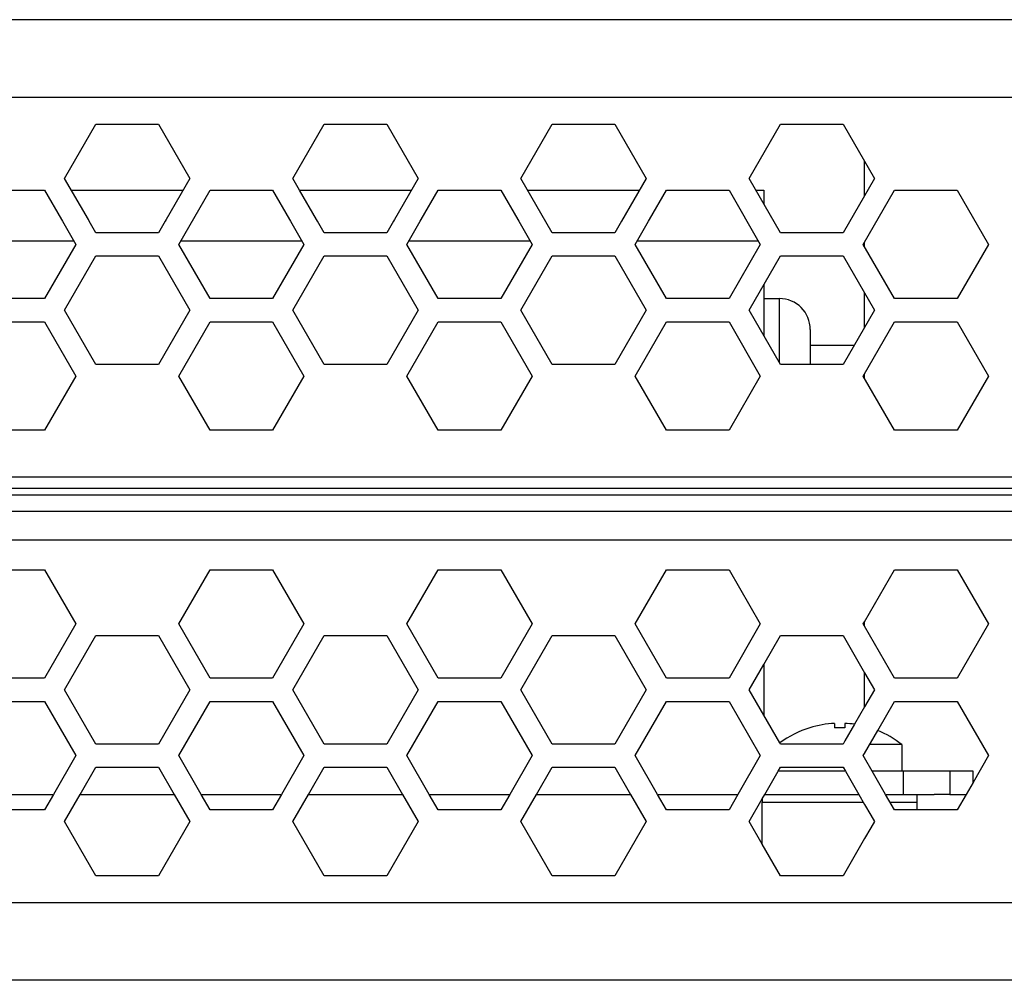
# Model space of a CAD drawing. Header units: millimetres. Extents: x -286 to 97, y 76 to 166.
# Tile 5 of 7: x -65 to -1, y 92 to 154. Entities that reach past the tile are written whole.
import ezdxf

# ---------------------------------------------------------------- set-up
doc = ezdxf.new("R2010")
doc.units = ezdxf.units.MM

# ---------------------------------------------------------------- blocks, each defined once
blk = doc.blocks.new('Senkschraube-M4x12__1', base_point=(-15.338, 91.721))
at = {"color": 7, "linetype": 'Continuous'}
for p, q in [((-13.159, 103.721), (-11.988, 103.721)), ((-11.988, 103.721), (-10.361, 103.721)), ((-11.918, 91.721), (-15.338, 91.721)), ((-11.258, 91.721), (-11.918, 91.721)), ((-7.838, 91.721), (-11.258, 91.721))]:
    blk.add_line(p, q, dxfattribs=at)
blk = doc.blocks.new('Isolierplatte__2', base_point=(-9.988, 103.721))
at = {"color": 7, "linetype": 'Continuous'}
for p, q in [((-9.988, 142.367), (-9.988, 144.574)), ((-9.988, 139.074), (-9.988, 139.367)), ((-9.988, 133.867), (-9.988, 136.074)), ((-9.988, 130.574), (-9.988, 130.867)), ((-9.988, 114.574), (-9.988, 114.867)), ((-9.988, 109.367), (-9.988, 111.574)), ((-8.388, 105.221), (-9.495, 105.221)), ((-7.588, 105.221), (-8.388, 105.221)), ((-7.488, 105.221), (-7.588, 105.221)), ((-5.488, 105.221), (-7.488, 105.221)), ((-4.488, 105.221), (-5.488, 105.221)), ((-2.988, 105.221), (-4.488, 105.221)), ((-2.988, 104.491), (-2.988, 105.221)), ((-8.629, 103.721), (-8.388, 103.721)), ((-8.388, 103.721), (-7.488, 103.721)), ((-7.488, 103.721), (-6.588, 103.721)), ((-6.588, 103.721), (-5.488, 103.721)), ((-4.488, 103.721), (-5.488, 103.721)), ((-4.488, 103.721), (-3.433, 103.721))]:
    blk.add_line(p, q, dxfattribs=at)
blk = doc.blocks.new('Leiste__3', base_point=(-16.588, 100.506))
at = {"color": 7, "linetype": 'Continuous'}
for p, q in [((-16.424, 103.721), (-14.088, 103.721)), ((-14.088, 103.721), (-13.159, 103.721)), ((-13.159, 103.721), (-11.988, 103.721)), ((-11.988, 103.721), (-10.361, 103.721)), ((-8.629, 103.721), (-8.388, 103.721)), ((-8.388, 103.721), (-7.488, 103.721)), ((-7.488, 103.721), (-6.588, 103.721)), ((-6.588, 103.221), (-6.588, 103.721)), ((-16.588, 103.435), (-16.588, 103.221)), ((-16.588, 103.221), (-10.073, 103.221)), ((-16.588, 100.506), (-16.588, 103.221)), ((-8.341, 103.221), (-6.588, 103.221)), ((-6.588, 102.721), (-6.588, 103.221))]:
    blk.add_line(p, q, dxfattribs=at)
blk = doc.blocks.new('05_02515_P_Linsenschraube_DIN7985-M4x10_1__4', base_point=(-15.558, 105.221))
at = {"color": 7, "linetype": 'Continuous'}
for p, q in [((-11.918, 108.304), (-11.918, 108.02)), ((-11.258, 108.02), (-11.918, 108.02)), ((-11.258, 108.304), (-11.258, 108.02)), ((-11.918, 106.971), (-15.413, 106.971)), ((-11.372, 106.971), (-11.918, 106.971)), ((-7.588, 106.944), (-9.655, 106.944)), ((-7.588, 106.944), (-7.588, 105.221)), ((-14.088, 105.221), (-15.558, 105.221)), ((-13.588, 105.221), (-14.088, 105.221)), ((-11.988, 105.221), (-13.588, 105.221)), ((-11.227, 105.221), (-11.988, 105.221)), ((-8.388, 105.221), (-9.495, 105.221)), ((-7.588, 105.221), (-8.388, 105.221))]:
    blk.add_line(p, q, dxfattribs=at)
for centre, radius, start, end in [((-11.611, 101.809), 6.496, 107.02942, 126.29698), ((-11.588, 101.821), 6.492, 92.91387, 107.24727), ((-11.588, 101.821), 6.492, 81.57867, 87.08613), ((-11.588, 101.821), 6.5, 52.02013, 67.84739)]:
    blk.add_arc(centre, radius, start, end, dxfattribs=at)
blk = doc.blocks.new('Netzteil-HLG-240-24__19', base_point=(-237.841, 103.721))
at = {"color": 7, "linetype": 'Continuous'}
for p, q in [((-66.942, 142.721), (-62.9, 142.721)), ((-61.168, 142.721), (-53.951, 142.721)), ((-52.219, 142.721), (-48.178, 142.721)), ((-46.446, 142.721), (-39.229, 142.721)), ((-37.497, 142.721), (-33.455, 142.721)), ((-31.723, 142.721), (-24.506, 142.721)), ((-22.774, 142.721), (-18.733, 142.721)), ((-17.001, 142.721), (-16.488, 142.721)), ((-16.488, 142.721), (-16.488, 141.833)), ((-16.488, 136.609), (-16.488, 135.721)), ((-16.488, 135.721), (-15.488, 135.721)), ((-16.488, 135.721), (-16.488, 133.333)), ((-13.488, 133.721), (-13.488, 132.721)), ((-13.488, 132.721), (-13.488, 131.471)), ((-13.488, 132.721), (-10.65, 132.721)), ((-16.488, 112.109), (-16.488, 108.833)), ((-14.088, 105.221), (-15.558, 105.221)), ((-13.588, 105.221), (-14.088, 105.221)), ((-11.988, 105.221), (-13.588, 105.221)), ((-11.227, 105.221), (-11.988, 105.221)), ((-8.388, 105.221), (-9.495, 105.221)), ((-7.588, 105.221), (-8.388, 105.221)), ((-7.488, 105.221), (-7.588, 105.221)), ((-5.488, 105.221), (-7.488, 105.221)), ((-4.488, 105.221), (-5.488, 105.221)), ((-4.488, 105.221), (-4.488, 103.721)), ((-67.519, 103.721), (-62.323, 103.721)), ((-60.591, 103.721), (-54.529, 103.721)), ((-52.797, 103.721), (-47.6, 103.721)), ((-45.868, 103.721), (-39.806, 103.721)), ((-38.074, 103.721), (-32.878, 103.721)), ((-31.146, 103.721), (-25.084, 103.721)), ((-23.352, 103.721), (-18.156, 103.721)), ((-16.424, 103.721), (-14.088, 103.721)), ((-14.088, 103.721), (-13.159, 103.721)), ((-13.159, 103.721), (-11.988, 103.721)), ((-11.988, 103.721), (-10.361, 103.721)), ((-8.629, 103.721), (-8.388, 103.721)), ((-8.388, 103.721), (-7.488, 103.721)), ((-7.488, 103.721), (-6.588, 103.721)), ((-6.588, 103.721), (-5.488, 103.721)), ((-4.488, 103.721), (-5.488, 103.721))]:
    blk.add_line(p, q, dxfattribs=at)
at = {"color": 1, "linetype": 'Continuous'}
for p, q in [((-60.995, 139.421), (-68.847, 139.421)), ((-46.273, 139.421), (-54.125, 139.421)), ((-31.55, 139.421), (-39.402, 139.421)), ((-16.828, 139.421), (-24.68, 139.421)), ((-15.488, 135.721), (-15.488, 131.601)), ((-7.488, 105.221), (-7.488, 103.721))]:
    blk.add_line(p, q, dxfattribs=at)
at = {"color": 7, "linetype": 'Continuous'}
blk.add_arc((-15.488, 133.721), 2, 0, 90, dxfattribs=at)
blk = doc.blocks.new('Gehaeuseschale-oben-L5_0007875-schwarz__20', base_point=(-254.088, 121.972))
at = {"color": 7, "linetype": 'Continuous'}
for p, q in [((-62.9, 153.721), (-66.942, 153.721)), ((-59.581, 153.721), (-62.9, 153.721)), ((-55.539, 153.721), (-59.581, 153.721)), ((-52.219, 153.721), (-55.539, 153.721)), ((-48.178, 153.721), (-52.219, 153.721)), ((-44.858, 153.721), (-48.178, 153.721)), ((-40.817, 153.721), (-44.858, 153.721)), ((-37.497, 153.721), (-40.817, 153.721)), ((-33.455, 153.721), (-37.497, 153.721)), ((-30.136, 153.721), (-33.455, 153.721)), ((-26.094, 153.721), (-30.136, 153.721)), ((-22.774, 153.721), (-26.094, 153.721)), ((-18.733, 153.721), (-22.774, 153.721)), ((-15.413, 153.721), (-18.733, 153.721)), ((-11.372, 153.721), (-15.413, 153.721)), ((-8.052, 153.721), (-11.372, 153.721)), ((-4.011, 153.721), (-8.052, 153.721)), ((6.645, 153.721), (-4.011, 153.721)), ((-61.601, 143.471), (-59.581, 146.971)), ((-59.581, 146.971), (-55.539, 146.971)), ((-55.539, 146.971), (-53.518, 143.471)), ((-46.879, 143.471), (-44.858, 146.971)), ((-44.858, 146.971), (-40.817, 146.971)), ((-40.817, 146.971), (-38.796, 143.471)), ((-32.156, 143.471), (-30.136, 146.971)), ((-30.136, 146.971), (-26.094, 146.971)), ((-26.094, 146.971), (-24.073, 143.471)), ((-17.434, 143.471), (-15.413, 146.971)), ((-15.413, 146.971), (-11.372, 146.971)), ((-11.372, 146.971), (-9.351, 143.471)), ((-60.071, 140.821), (-61.601, 143.471)), ((-53.518, 143.471), (-55.048, 140.821)), ((-46.446, 142.721), (-46.879, 143.471)), ((-38.796, 143.471), (-40.326, 140.821)), ((-30.136, 139.971), (-32.156, 143.471)), ((-24.073, 143.471), (-25.661, 140.721)), ((-15.413, 139.971), (-17.434, 143.471)), ((-9.351, 143.471), (-11.372, 139.971)), ((-66.942, 142.721), (-62.9, 142.721)), ((-62.9, 142.721), (-61.803, 140.821)), ((-54.24, 139.221), (-52.219, 142.721)), ((-52.219, 142.721), (-48.178, 142.721)), ((-48.178, 142.721), (-47.081, 140.821)), ((-45.349, 140.821), (-46.446, 142.721)), ((-38.594, 140.821), (-37.497, 142.721)), ((-37.497, 142.721), (-33.455, 142.721)), ((-33.455, 142.721), (-32.358, 140.821)), ((-23.871, 140.821), (-22.774, 142.721)), ((-22.774, 142.721), (-18.733, 142.721)), ((-18.733, 142.721), (-16.712, 139.221)), ((-10.073, 139.221), (-8.052, 142.721)), ((-8.052, 142.721), (-4.011, 142.721)), ((-4.011, 142.721), (-1.99, 139.221)), ((-61.803, 140.821), (-61.746, 140.721)), ((-61.746, 140.721), (-60.88, 139.221)), ((-60.014, 140.721), (-60.071, 140.821)), ((-59.581, 139.971), (-60.014, 140.721)), ((-55.106, 140.721), (-55.539, 139.971)), ((-55.048, 140.821), (-55.106, 140.721)), ((-47.081, 140.821), (-47.023, 140.721)), ((-47.023, 140.721), (-46.157, 139.221)), ((-45.291, 140.721), (-45.349, 140.821)), ((-44.858, 139.971), (-45.291, 140.721)), ((-40.384, 140.721), (-40.817, 139.971)), ((-40.326, 140.821), (-40.384, 140.721)), ((-39.518, 139.221), (-38.652, 140.721)), ((-38.652, 140.721), (-38.594, 140.821)), ((-32.358, 140.821), (-32.301, 140.721)), ((-32.301, 140.721), (-31.435, 139.221)), ((-25.661, 140.721), (-26.094, 139.971)), ((-24.795, 139.221), (-23.929, 140.721)), ((-23.929, 140.721), (-23.871, 140.821)), ((-55.539, 139.971), (-59.581, 139.971)), ((-40.817, 139.971), (-44.858, 139.971)), ((-26.094, 139.971), (-30.136, 139.971)), ((-11.372, 139.971), (-15.413, 139.971)), ((-60.88, 139.221), (-62.9, 135.721)), ((-52.219, 135.721), (-54.24, 139.221)), ((-46.157, 139.221), (-48.178, 135.721)), ((-37.497, 135.721), (-39.518, 139.221)), ((-31.435, 139.221), (-33.455, 135.721)), ((-22.774, 135.721), (-24.795, 139.221)), ((-16.712, 139.221), (-18.733, 135.721)), ((-8.052, 135.721), (-10.073, 139.221)), ((-1.99, 139.221), (-4.011, 135.721)), ((-61.601, 134.971), (-59.581, 138.471)), ((-59.581, 138.471), (-55.539, 138.471)), ((-55.539, 138.471), (-53.518, 134.971)), ((-46.879, 134.971), (-44.858, 138.471)), ((-44.858, 138.471), (-40.817, 138.471)), ((-40.817, 138.471), (-38.796, 134.971)), ((-32.156, 134.971), (-30.136, 138.471)), ((-30.136, 138.471), (-26.094, 138.471)), ((-26.094, 138.471), (-24.073, 134.971)), ((-17.434, 134.971), (-15.413, 138.471)), ((-15.413, 138.471), (-11.372, 138.471)), ((-11.372, 138.471), (-9.351, 134.971)), ((-62.9, 135.721), (-66.942, 135.721)), ((-48.178, 135.721), (-52.219, 135.721)), ((-33.455, 135.721), (-37.497, 135.721)), ((-18.733, 135.721), (-22.774, 135.721)), ((-4.011, 135.721), (-8.052, 135.721)), ((-59.581, 131.471), (-61.601, 134.971)), ((-53.518, 134.971), (-55.539, 131.471)), ((-44.858, 131.471), (-46.879, 134.971)), ((-38.796, 134.971), (-40.817, 131.471)), ((-30.136, 131.471), (-32.156, 134.971)), ((-24.073, 134.971), (-26.094, 131.471)), ((-15.413, 131.471), (-17.434, 134.971)), ((-9.351, 134.971), (-11.372, 131.471)), ((-66.942, 134.221), (-62.9, 134.221)), ((-62.9, 134.221), (-60.88, 130.721)), ((-54.24, 130.721), (-52.219, 134.221)), ((-52.219, 134.221), (-48.178, 134.221)), ((-48.178, 134.221), (-46.157, 130.721)), ((-39.518, 130.721), (-37.497, 134.221)), ((-37.497, 134.221), (-33.455, 134.221)), ((-33.455, 134.221), (-31.435, 130.721)), ((-24.795, 130.721), (-22.774, 134.221)), ((-22.774, 134.221), (-18.733, 134.221)), ((-18.733, 134.221), (-16.712, 130.721)), ((-10.073, 130.721), (-8.052, 134.221)), ((-8.052, 134.221), (-4.011, 134.221)), ((-4.011, 134.221), (-1.99, 130.721)), ((-55.539, 131.471), (-59.581, 131.471)), ((-40.817, 131.471), (-44.858, 131.471)), ((-26.094, 131.471), (-30.136, 131.471)), ((-11.372, 131.471), (-15.413, 131.471)), ((-60.88, 130.721), (-62.9, 127.221)), ((-52.219, 127.221), (-54.24, 130.721)), ((-46.157, 130.721), (-48.178, 127.221)), ((-37.497, 127.221), (-39.518, 130.721)), ((-31.435, 130.721), (-33.455, 127.221)), ((-22.774, 127.221), (-24.795, 130.721)), ((-16.712, 130.721), (-18.733, 127.221)), ((-8.052, 127.221), (-10.073, 130.721)), ((-1.99, 130.721), (-4.011, 127.221)), ((-62.9, 127.221), (-66.942, 127.221)), ((-48.178, 127.221), (-52.219, 127.221)), ((-33.455, 127.221), (-37.497, 127.221)), ((-18.733, 127.221), (-22.774, 127.221)), ((-4.011, 127.221), (-8.052, 127.221)), ((-254.088, 124.221), (35.912, 124.221))]:
    blk.add_line(p, q, dxfattribs=at)
at = {"color": 1, "linetype": 'Continuous'}
for p, q in [((-254.088, 148.721), (35.912, 148.721)), ((35.912, 121.972), (-254.088, 121.972))]:
    blk.add_line(p, q, dxfattribs=at)
blk = doc.blocks.new('Gehaeuseschale-oben__21', base_point=(-254.088, 121.972))
at = {"color": 7, "linetype": 'Continuous'}
for p, q in [((-62.9, 153.721), (-66.942, 153.721)), ((-59.581, 153.721), (-62.9, 153.721)), ((-55.539, 153.721), (-59.581, 153.721)), ((-52.219, 153.721), (-55.539, 153.721)), ((-48.178, 153.721), (-52.219, 153.721)), ((-44.858, 153.721), (-48.178, 153.721)), ((-40.817, 153.721), (-44.858, 153.721)), ((-37.497, 153.721), (-40.817, 153.721)), ((-33.455, 153.721), (-37.497, 153.721)), ((-30.136, 153.721), (-33.455, 153.721)), ((-26.094, 153.721), (-30.136, 153.721)), ((-22.774, 153.721), (-26.094, 153.721)), ((-18.733, 153.721), (-22.774, 153.721)), ((-15.413, 153.721), (-18.733, 153.721)), ((-11.372, 153.721), (-15.413, 153.721)), ((-8.052, 153.721), (-11.372, 153.721)), ((-4.011, 153.721), (-8.052, 153.721)), ((6.645, 153.721), (-4.011, 153.721)), ((-61.601, 143.471), (-59.581, 146.971)), ((-59.581, 146.971), (-55.539, 146.971)), ((-55.539, 146.971), (-53.518, 143.471)), ((-46.879, 143.471), (-44.858, 146.971)), ((-44.858, 146.971), (-40.817, 146.971)), ((-40.817, 146.971), (-38.796, 143.471)), ((-32.156, 143.471), (-30.136, 146.971)), ((-30.136, 146.971), (-26.094, 146.971)), ((-26.094, 146.971), (-24.073, 143.471)), ((-17.434, 143.471), (-15.413, 146.971)), ((-15.413, 146.971), (-11.372, 146.971)), ((-11.372, 146.971), (-9.351, 143.471)), ((-60.071, 140.821), (-61.601, 143.471)), ((-53.518, 143.471), (-55.048, 140.821)), ((-46.446, 142.721), (-46.879, 143.471)), ((-38.796, 143.471), (-40.326, 140.821)), ((-30.136, 139.971), (-32.156, 143.471)), ((-24.073, 143.471), (-25.661, 140.721)), ((-15.413, 139.971), (-17.434, 143.471)), ((-9.351, 143.471), (-11.372, 139.971)), ((-66.942, 142.721), (-62.9, 142.721)), ((-62.9, 142.721), (-61.803, 140.821)), ((-54.24, 139.221), (-52.219, 142.721)), ((-52.219, 142.721), (-48.178, 142.721)), ((-48.178, 142.721), (-47.081, 140.821)), ((-45.349, 140.821), (-46.446, 142.721)), ((-38.594, 140.821), (-37.497, 142.721)), ((-37.497, 142.721), (-33.455, 142.721)), ((-33.455, 142.721), (-32.358, 140.821)), ((-23.871, 140.821), (-22.774, 142.721)), ((-22.774, 142.721), (-18.733, 142.721)), ((-18.733, 142.721), (-16.712, 139.221)), ((-10.073, 139.221), (-8.052, 142.721)), ((-8.052, 142.721), (-4.011, 142.721)), ((-4.011, 142.721), (-1.99, 139.221)), ((-61.803, 140.821), (-61.746, 140.721)), ((-61.746, 140.721), (-60.88, 139.221)), ((-60.014, 140.721), (-60.071, 140.821)), ((-59.581, 139.971), (-60.014, 140.721)), ((-55.106, 140.721), (-55.539, 139.971)), ((-55.048, 140.821), (-55.106, 140.721)), ((-47.081, 140.821), (-47.023, 140.721)), ((-47.023, 140.721), (-46.157, 139.221)), ((-45.291, 140.721), (-45.349, 140.821)), ((-44.858, 139.971), (-45.291, 140.721)), ((-40.384, 140.721), (-40.817, 139.971)), ((-40.326, 140.821), (-40.384, 140.721)), ((-39.518, 139.221), (-38.652, 140.721)), ((-38.652, 140.721), (-38.594, 140.821)), ((-32.358, 140.821), (-32.301, 140.721)), ((-32.301, 140.721), (-31.435, 139.221)), ((-25.661, 140.721), (-26.094, 139.971)), ((-24.795, 139.221), (-23.929, 140.721)), ((-23.929, 140.721), (-23.871, 140.821)), ((-55.539, 139.971), (-59.581, 139.971)), ((-40.817, 139.971), (-44.858, 139.971)), ((-26.094, 139.971), (-30.136, 139.971)), ((-11.372, 139.971), (-15.413, 139.971)), ((-60.88, 139.221), (-62.9, 135.721)), ((-52.219, 135.721), (-54.24, 139.221)), ((-46.157, 139.221), (-48.178, 135.721)), ((-37.497, 135.721), (-39.518, 139.221)), ((-31.435, 139.221), (-33.455, 135.721)), ((-22.774, 135.721), (-24.795, 139.221)), ((-16.712, 139.221), (-18.733, 135.721)), ((-8.052, 135.721), (-10.073, 139.221)), ((-1.99, 139.221), (-4.011, 135.721)), ((-61.601, 134.971), (-59.581, 138.471)), ((-59.581, 138.471), (-55.539, 138.471)), ((-55.539, 138.471), (-53.518, 134.971)), ((-46.879, 134.971), (-44.858, 138.471)), ((-44.858, 138.471), (-40.817, 138.471)), ((-40.817, 138.471), (-38.796, 134.971)), ((-32.156, 134.971), (-30.136, 138.471)), ((-30.136, 138.471), (-26.094, 138.471)), ((-26.094, 138.471), (-24.073, 134.971)), ((-17.434, 134.971), (-15.413, 138.471)), ((-15.413, 138.471), (-11.372, 138.471)), ((-11.372, 138.471), (-9.351, 134.971)), ((-62.9, 135.721), (-66.942, 135.721)), ((-48.178, 135.721), (-52.219, 135.721)), ((-33.455, 135.721), (-37.497, 135.721)), ((-18.733, 135.721), (-22.774, 135.721)), ((-4.011, 135.721), (-8.052, 135.721)), ((-59.581, 131.471), (-61.601, 134.971)), ((-53.518, 134.971), (-55.539, 131.471)), ((-44.858, 131.471), (-46.879, 134.971)), ((-38.796, 134.971), (-40.817, 131.471)), ((-30.136, 131.471), (-32.156, 134.971)), ((-24.073, 134.971), (-26.094, 131.471)), ((-15.413, 131.471), (-17.434, 134.971)), ((-9.351, 134.971), (-11.372, 131.471)), ((-66.942, 134.221), (-62.9, 134.221)), ((-62.9, 134.221), (-60.88, 130.721)), ((-54.24, 130.721), (-52.219, 134.221)), ((-52.219, 134.221), (-48.178, 134.221)), ((-48.178, 134.221), (-46.157, 130.721)), ((-39.518, 130.721), (-37.497, 134.221)), ((-37.497, 134.221), (-33.455, 134.221)), ((-33.455, 134.221), (-31.435, 130.721)), ((-24.795, 130.721), (-22.774, 134.221)), ((-22.774, 134.221), (-18.733, 134.221)), ((-18.733, 134.221), (-16.712, 130.721)), ((-10.073, 130.721), (-8.052, 134.221)), ((-8.052, 134.221), (-4.011, 134.221)), ((-4.011, 134.221), (-1.99, 130.721)), ((-55.539, 131.471), (-59.581, 131.471)), ((-40.817, 131.471), (-44.858, 131.471)), ((-26.094, 131.471), (-30.136, 131.471)), ((-11.372, 131.471), (-15.413, 131.471)), ((-60.88, 130.721), (-62.9, 127.221)), ((-52.219, 127.221), (-54.24, 130.721)), ((-46.157, 130.721), (-48.178, 127.221)), ((-37.497, 127.221), (-39.518, 130.721)), ((-31.435, 130.721), (-33.455, 127.221)), ((-22.774, 127.221), (-24.795, 130.721)), ((-16.712, 130.721), (-18.733, 127.221)), ((-8.052, 127.221), (-10.073, 130.721)), ((-1.99, 130.721), (-4.011, 127.221)), ((-62.9, 127.221), (-66.942, 127.221)), ((-48.178, 127.221), (-52.219, 127.221)), ((-33.455, 127.221), (-37.497, 127.221)), ((-18.733, 127.221), (-22.774, 127.221)), ((-4.011, 127.221), (-8.052, 127.221)), ((-254.088, 124.221), (35.912, 124.221))]:
    blk.add_line(p, q, dxfattribs=at)
at = {"color": 1, "linetype": 'Continuous'}
for p, q in [((-254.088, 148.721), (35.912, 148.721)), ((35.912, 121.972), (-254.088, 121.972))]:
    blk.add_line(p, q, dxfattribs=at)
blk = doc.blocks.new('Gehaeuseschale-unten__22', base_point=(-254.088, 91.721))
at = {"color": 1, "linetype": 'Continuous'}
for p, q in [((35.912, 123.469), (-254.088, 123.469)), ((-254.088, 123.045), (35.912, 123.045)), ((35.912, 121.972), (-254.088, 121.972)), ((-254.088, 120.144), (32.112, 120.157)), ((-16.588, 96.721), (-240.018, 96.721)), ((-13.588, 96.721), (-16.588, 96.721)), ((-9.588, 96.721), (-13.588, 96.721)), ((-6.588, 96.721), (-9.588, 96.721)), ((35.912, 96.721), (-6.588, 96.721))]:
    blk.add_line(p, q, dxfattribs=at)
at = {"color": 7, "linetype": 'Continuous'}
for p, q in [((-66.942, 118.221), (-62.9, 118.221)), ((-62.9, 118.221), (-60.88, 114.721)), ((-54.24, 114.721), (-52.219, 118.221)), ((-52.219, 118.221), (-48.178, 118.221)), ((-48.178, 118.221), (-46.157, 114.721)), ((-39.518, 114.721), (-37.497, 118.221)), ((-37.497, 118.221), (-33.455, 118.221)), ((-33.455, 118.221), (-31.435, 114.721)), ((-24.795, 114.721), (-22.774, 118.221)), ((-22.774, 118.221), (-18.733, 118.221)), ((-18.733, 118.221), (-16.712, 114.721)), ((-9.988, 114.867), (-8.052, 118.221)), ((-8.052, 118.221), (-4.011, 118.221)), ((-4.011, 118.221), (-1.99, 114.721)), ((-60.88, 114.721), (-62.9, 111.221)), ((-52.219, 111.221), (-54.24, 114.721)), ((-46.157, 114.721), (-48.178, 111.221)), ((-37.497, 111.221), (-39.518, 114.721)), ((-31.435, 114.721), (-33.455, 111.221)), ((-22.774, 111.221), (-24.795, 114.721)), ((-16.712, 114.721), (-18.733, 111.221)), ((-10.073, 114.721), (-9.988, 114.867)), ((-9.988, 114.574), (-10.073, 114.721)), ((-8.052, 111.221), (-9.988, 114.574)), ((-1.99, 114.721), (-4.011, 111.221)), ((-61.601, 110.471), (-59.581, 113.971)), ((-59.581, 113.971), (-55.539, 113.971)), ((-55.539, 113.971), (-53.518, 110.471)), ((-46.879, 110.471), (-44.858, 113.971)), ((-44.858, 113.971), (-40.817, 113.971)), ((-40.817, 113.971), (-38.796, 110.471)), ((-32.156, 110.471), (-30.136, 113.971)), ((-30.136, 113.971), (-26.094, 113.971)), ((-26.094, 113.971), (-24.073, 110.471)), ((-16.488, 112.109), (-15.413, 113.971)), ((-15.413, 113.971), (-11.372, 113.971)), ((-11.372, 113.971), (-9.988, 111.574)), ((-17.434, 110.471), (-16.488, 112.109)), ((-62.9, 111.221), (-66.942, 111.221)), ((-48.178, 111.221), (-52.219, 111.221)), ((-33.455, 111.221), (-37.497, 111.221)), ((-18.733, 111.221), (-22.774, 111.221)), ((-9.988, 111.574), (-9.351, 110.471)), ((-4.011, 111.221), (-8.052, 111.221)), ((-59.581, 106.971), (-61.601, 110.471)), ((-53.518, 110.471), (-55.539, 106.971)), ((-44.858, 106.971), (-46.879, 110.471)), ((-38.796, 110.471), (-40.817, 106.971)), ((-30.136, 106.971), (-32.156, 110.471)), ((-24.073, 110.471), (-26.094, 106.971)), ((-16.488, 108.833), (-17.434, 110.471)), ((-9.351, 110.471), (-9.988, 109.367)), ((-66.942, 109.721), (-62.9, 109.721)), ((-62.9, 109.721), (-60.88, 106.221)), ((-54.24, 106.221), (-52.219, 109.721)), ((-52.219, 109.721), (-48.178, 109.721)), ((-48.178, 109.721), (-46.157, 106.221)), ((-39.518, 106.221), (-37.497, 109.721)), ((-37.497, 109.721), (-33.455, 109.721)), ((-33.455, 109.721), (-31.435, 106.221)), ((-24.795, 106.221), (-22.774, 109.721)), ((-22.774, 109.721), (-18.733, 109.721)), ((-18.733, 109.721), (-16.712, 106.221)), ((-9.988, 109.367), (-10.638, 108.242)), ((-9.137, 107.841), (-8.052, 109.721)), ((-8.052, 109.721), (-4.011, 109.721)), ((-4.011, 109.721), (-1.99, 106.221)), ((-15.456, 107.045), (-16.488, 108.833)), ((-10.638, 108.242), (-11.258, 107.167)), ((-9.988, 106.367), (-9.137, 107.841)), ((-55.539, 106.971), (-59.581, 106.971)), ((-40.817, 106.971), (-44.858, 106.971)), ((-26.094, 106.971), (-30.136, 106.971)), ((-15.413, 106.971), (-15.456, 107.045)), ((-11.918, 106.971), (-15.413, 106.971)), ((-11.372, 106.971), (-11.918, 106.971)), ((-11.258, 107.167), (-11.372, 106.971)), ((-60.88, 106.221), (-62.323, 103.721)), ((-52.797, 103.721), (-54.24, 106.221)), ((-46.157, 106.221), (-47.6, 103.721)), ((-38.074, 103.721), (-39.518, 106.221)), ((-31.435, 106.221), (-32.878, 103.721)), ((-23.352, 103.721), (-24.795, 106.221)), ((-16.712, 106.221), (-18.156, 103.721)), ((-10.073, 106.221), (-9.988, 106.367)), ((-9.988, 106.074), (-10.073, 106.221)), ((-1.99, 106.221), (-2.988, 104.491)), ((-60.591, 103.721), (-59.581, 105.471)), ((-59.581, 105.471), (-55.539, 105.471)), ((-55.539, 105.471), (-54.529, 103.721)), ((-45.868, 103.721), (-44.858, 105.471)), ((-44.858, 105.471), (-40.817, 105.471)), ((-40.817, 105.471), (-39.806, 103.721)), ((-31.146, 103.721), (-30.136, 105.471)), ((-30.136, 105.471), (-26.094, 105.471)), ((-26.094, 105.471), (-25.084, 103.721)), ((-15.558, 105.221), (-15.413, 105.471)), ((-15.413, 105.471), (-11.372, 105.471)), ((-11.372, 105.471), (-11.227, 105.221)), ((-9.495, 105.221), (-9.988, 106.074)), ((-16.424, 103.721), (-15.558, 105.221)), ((-11.227, 105.221), (-10.361, 103.721)), ((-8.629, 103.721), (-9.495, 105.221)), ((-2.988, 104.491), (-3.433, 103.721)), ((-62.323, 103.721), (-62.9, 102.721)), ((-61.601, 101.971), (-60.591, 103.721)), ((-54.529, 103.721), (-53.518, 101.971)), ((-52.219, 102.721), (-52.797, 103.721)), ((-47.6, 103.721), (-48.178, 102.721)), ((-46.879, 101.971), (-45.868, 103.721)), ((-39.806, 103.721), (-38.796, 101.971)), ((-37.497, 102.721), (-38.074, 103.721)), ((-32.878, 103.721), (-33.455, 102.721)), ((-32.156, 101.971), (-31.146, 103.721)), ((-25.084, 103.721), (-24.073, 101.971)), ((-22.774, 102.721), (-23.352, 103.721)), ((-18.156, 103.721), (-18.733, 102.721)), ((-16.588, 103.435), (-16.424, 103.721)), ((-10.361, 103.721), (-9.988, 103.074)), ((-8.052, 102.721), (-8.629, 103.721)), ((-3.433, 103.721), (-4.011, 102.721)), ((-17.434, 101.971), (-16.588, 103.435)), ((-9.988, 103.074), (-9.588, 102.382)), ((-62.9, 102.721), (-66.942, 102.721)), ((-48.178, 102.721), (-52.219, 102.721)), ((-33.455, 102.721), (-37.497, 102.721)), ((-18.733, 102.721), (-22.774, 102.721)), ((-9.588, 102.382), (-9.351, 101.971)), ((-6.588, 102.721), (-8.052, 102.721)), ((-4.011, 102.721), (-6.588, 102.721)), ((-59.581, 98.471), (-61.601, 101.971)), ((-53.518, 101.971), (-55.539, 98.471)), ((-44.858, 98.471), (-46.879, 101.971)), ((-38.796, 101.971), (-40.817, 98.471)), ((-30.136, 98.471), (-32.156, 101.971)), ((-24.073, 101.971), (-26.094, 98.471)), ((-16.588, 100.506), (-17.434, 101.971)), ((-9.351, 101.971), (-9.588, 101.56)), ((-9.588, 101.56), (-9.988, 100.867)), ((-15.413, 98.471), (-16.588, 100.506)), ((-9.988, 100.867), (-11.372, 98.471)), ((-55.539, 98.471), (-59.581, 98.471)), ((-40.817, 98.471), (-44.858, 98.471)), ((-26.094, 98.471), (-30.136, 98.471)), ((-13.588, 98.471), (-15.413, 98.471)), ((-11.372, 98.471), (-13.588, 98.471)), ((-62.9, 91.721), (-66.942, 91.721)), ((-59.581, 91.721), (-62.9, 91.721)), ((-55.539, 91.721), (-59.581, 91.721)), ((-52.219, 91.721), (-55.539, 91.721)), ((-48.178, 91.721), (-52.219, 91.721)), ((-44.858, 91.721), (-48.178, 91.721)), ((-40.817, 91.721), (-44.858, 91.721)), ((-37.497, 91.721), (-40.817, 91.721)), ((-33.455, 91.721), (-37.497, 91.721)), ((-30.136, 91.721), (-33.455, 91.721)), ((-26.094, 91.721), (-30.136, 91.721)), ((-22.774, 91.721), (-26.094, 91.721)), ((-18.733, 91.721), (-22.774, 91.721)), ((-15.338, 91.721), (-18.733, 91.721)), ((-11.918, 91.721), (-15.338, 91.721)), ((-11.258, 91.721), (-11.918, 91.721)), ((-7.838, 91.721), (-11.258, 91.721)), ((35.912, 91.721), (-7.838, 91.721))]:
    blk.add_line(p, q, dxfattribs=at)
blk = doc.blocks.new('Gehaeuseschale-unten-L5_0007876-schwarz__23', base_point=(-254.088, 91.721))
at = {"color": 1, "linetype": 'Continuous'}
for p, q in [((35.912, 123.469), (-254.088, 123.469)), ((-254.088, 123.045), (35.912, 123.045)), ((35.912, 121.972), (-254.088, 121.972)), ((-254.088, 120.144), (32.112, 120.157)), ((-16.588, 96.721), (-240.018, 96.721)), ((-13.588, 96.721), (-16.588, 96.721)), ((-9.588, 96.721), (-13.588, 96.721)), ((-6.588, 96.721), (-9.588, 96.721)), ((35.912, 96.721), (-6.588, 96.721))]:
    blk.add_line(p, q, dxfattribs=at)
at = {"color": 7, "linetype": 'Continuous'}
for p, q in [((-66.942, 118.221), (-62.9, 118.221)), ((-62.9, 118.221), (-60.88, 114.721)), ((-54.24, 114.721), (-52.219, 118.221)), ((-52.219, 118.221), (-48.178, 118.221)), ((-48.178, 118.221), (-46.157, 114.721)), ((-39.518, 114.721), (-37.497, 118.221)), ((-37.497, 118.221), (-33.455, 118.221)), ((-33.455, 118.221), (-31.435, 114.721)), ((-24.795, 114.721), (-22.774, 118.221)), ((-22.774, 118.221), (-18.733, 118.221)), ((-18.733, 118.221), (-16.712, 114.721)), ((-9.988, 114.867), (-8.052, 118.221)), ((-8.052, 118.221), (-4.011, 118.221)), ((-4.011, 118.221), (-1.99, 114.721)), ((-60.88, 114.721), (-62.9, 111.221)), ((-52.219, 111.221), (-54.24, 114.721)), ((-46.157, 114.721), (-48.178, 111.221)), ((-37.497, 111.221), (-39.518, 114.721)), ((-31.435, 114.721), (-33.455, 111.221)), ((-22.774, 111.221), (-24.795, 114.721)), ((-16.712, 114.721), (-18.733, 111.221)), ((-10.073, 114.721), (-9.988, 114.867)), ((-9.988, 114.574), (-10.073, 114.721)), ((-8.052, 111.221), (-9.988, 114.574)), ((-1.99, 114.721), (-4.011, 111.221)), ((-61.601, 110.471), (-59.581, 113.971)), ((-59.581, 113.971), (-55.539, 113.971)), ((-55.539, 113.971), (-53.518, 110.471)), ((-46.879, 110.471), (-44.858, 113.971)), ((-44.858, 113.971), (-40.817, 113.971)), ((-40.817, 113.971), (-38.796, 110.471)), ((-32.156, 110.471), (-30.136, 113.971)), ((-30.136, 113.971), (-26.094, 113.971)), ((-26.094, 113.971), (-24.073, 110.471)), ((-16.488, 112.109), (-15.413, 113.971)), ((-15.413, 113.971), (-11.372, 113.971)), ((-11.372, 113.971), (-9.988, 111.574)), ((-17.434, 110.471), (-16.488, 112.109)), ((-62.9, 111.221), (-66.942, 111.221)), ((-48.178, 111.221), (-52.219, 111.221)), ((-33.455, 111.221), (-37.497, 111.221)), ((-18.733, 111.221), (-22.774, 111.221)), ((-9.988, 111.574), (-9.351, 110.471)), ((-4.011, 111.221), (-8.052, 111.221)), ((-59.581, 106.971), (-61.601, 110.471)), ((-53.518, 110.471), (-55.539, 106.971)), ((-44.858, 106.971), (-46.879, 110.471)), ((-38.796, 110.471), (-40.817, 106.971)), ((-30.136, 106.971), (-32.156, 110.471)), ((-24.073, 110.471), (-26.094, 106.971)), ((-16.488, 108.833), (-17.434, 110.471)), ((-9.351, 110.471), (-9.988, 109.367)), ((-66.942, 109.721), (-62.9, 109.721)), ((-62.9, 109.721), (-60.88, 106.221)), ((-54.24, 106.221), (-52.219, 109.721)), ((-52.219, 109.721), (-48.178, 109.721)), ((-48.178, 109.721), (-46.157, 106.221)), ((-39.518, 106.221), (-37.497, 109.721)), ((-37.497, 109.721), (-33.455, 109.721)), ((-33.455, 109.721), (-31.435, 106.221)), ((-24.795, 106.221), (-22.774, 109.721)), ((-22.774, 109.721), (-18.733, 109.721)), ((-18.733, 109.721), (-16.712, 106.221)), ((-9.988, 109.367), (-10.638, 108.242)), ((-9.137, 107.841), (-8.052, 109.721)), ((-8.052, 109.721), (-4.011, 109.721)), ((-4.011, 109.721), (-1.99, 106.221)), ((-15.456, 107.045), (-16.488, 108.833)), ((-10.638, 108.242), (-11.258, 107.167)), ((-9.988, 106.367), (-9.137, 107.841)), ((-55.539, 106.971), (-59.581, 106.971)), ((-40.817, 106.971), (-44.858, 106.971)), ((-26.094, 106.971), (-30.136, 106.971)), ((-15.413, 106.971), (-15.456, 107.045)), ((-11.918, 106.971), (-15.413, 106.971)), ((-11.372, 106.971), (-11.918, 106.971)), ((-11.258, 107.167), (-11.372, 106.971)), ((-60.88, 106.221), (-62.323, 103.721)), ((-52.797, 103.721), (-54.24, 106.221)), ((-46.157, 106.221), (-47.6, 103.721)), ((-38.074, 103.721), (-39.518, 106.221)), ((-31.435, 106.221), (-32.878, 103.721)), ((-23.352, 103.721), (-24.795, 106.221)), ((-16.712, 106.221), (-18.156, 103.721)), ((-10.073, 106.221), (-9.988, 106.367)), ((-9.988, 106.074), (-10.073, 106.221)), ((-1.99, 106.221), (-2.988, 104.491)), ((-60.591, 103.721), (-59.581, 105.471)), ((-59.581, 105.471), (-55.539, 105.471)), ((-55.539, 105.471), (-54.529, 103.721)), ((-45.868, 103.721), (-44.858, 105.471)), ((-44.858, 105.471), (-40.817, 105.471)), ((-40.817, 105.471), (-39.806, 103.721)), ((-31.146, 103.721), (-30.136, 105.471)), ((-30.136, 105.471), (-26.094, 105.471)), ((-26.094, 105.471), (-25.084, 103.721)), ((-15.558, 105.221), (-15.413, 105.471)), ((-15.413, 105.471), (-11.372, 105.471)), ((-11.372, 105.471), (-11.227, 105.221)), ((-9.495, 105.221), (-9.988, 106.074)), ((-16.424, 103.721), (-15.558, 105.221)), ((-11.227, 105.221), (-10.361, 103.721)), ((-8.629, 103.721), (-9.495, 105.221)), ((-2.988, 104.491), (-3.433, 103.721)), ((-62.323, 103.721), (-62.9, 102.721)), ((-61.601, 101.971), (-60.591, 103.721)), ((-54.529, 103.721), (-53.518, 101.971)), ((-52.219, 102.721), (-52.797, 103.721)), ((-47.6, 103.721), (-48.178, 102.721)), ((-46.879, 101.971), (-45.868, 103.721)), ((-39.806, 103.721), (-38.796, 101.971)), ((-37.497, 102.721), (-38.074, 103.721)), ((-32.878, 103.721), (-33.455, 102.721)), ((-32.156, 101.971), (-31.146, 103.721)), ((-25.084, 103.721), (-24.073, 101.971)), ((-22.774, 102.721), (-23.352, 103.721)), ((-18.156, 103.721), (-18.733, 102.721)), ((-16.588, 103.435), (-16.424, 103.721)), ((-10.361, 103.721), (-9.988, 103.074)), ((-8.052, 102.721), (-8.629, 103.721)), ((-3.433, 103.721), (-4.011, 102.721)), ((-17.434, 101.971), (-16.588, 103.435)), ((-9.988, 103.074), (-9.588, 102.382)), ((-62.9, 102.721), (-66.942, 102.721)), ((-48.178, 102.721), (-52.219, 102.721)), ((-33.455, 102.721), (-37.497, 102.721)), ((-18.733, 102.721), (-22.774, 102.721)), ((-9.588, 102.382), (-9.351, 101.971)), ((-6.588, 102.721), (-8.052, 102.721)), ((-4.011, 102.721), (-6.588, 102.721)), ((-59.581, 98.471), (-61.601, 101.971)), ((-53.518, 101.971), (-55.539, 98.471)), ((-44.858, 98.471), (-46.879, 101.971)), ((-38.796, 101.971), (-40.817, 98.471)), ((-30.136, 98.471), (-32.156, 101.971)), ((-24.073, 101.971), (-26.094, 98.471)), ((-16.588, 100.506), (-17.434, 101.971)), ((-9.351, 101.971), (-9.588, 101.56)), ((-9.588, 101.56), (-9.988, 100.867)), ((-15.413, 98.471), (-16.588, 100.506)), ((-9.988, 100.867), (-11.372, 98.471)), ((-55.539, 98.471), (-59.581, 98.471)), ((-40.817, 98.471), (-44.858, 98.471)), ((-26.094, 98.471), (-30.136, 98.471)), ((-13.588, 98.471), (-15.413, 98.471)), ((-11.372, 98.471), (-13.588, 98.471)), ((-62.9, 91.721), (-66.942, 91.721)), ((-59.581, 91.721), (-62.9, 91.721)), ((-55.539, 91.721), (-59.581, 91.721)), ((-52.219, 91.721), (-55.539, 91.721)), ((-48.178, 91.721), (-52.219, 91.721)), ((-44.858, 91.721), (-48.178, 91.721)), ((-40.817, 91.721), (-44.858, 91.721)), ((-37.497, 91.721), (-40.817, 91.721)), ((-33.455, 91.721), (-37.497, 91.721)), ((-30.136, 91.721), (-33.455, 91.721)), ((-26.094, 91.721), (-30.136, 91.721)), ((-22.774, 91.721), (-26.094, 91.721)), ((-18.733, 91.721), (-22.774, 91.721)), ((-15.338, 91.721), (-18.733, 91.721)), ((-11.918, 91.721), (-15.338, 91.721)), ((-11.258, 91.721), (-11.918, 91.721)), ((-7.838, 91.721), (-11.258, 91.721)), ((35.912, 91.721), (-7.838, 91.721))]:
    blk.add_line(p, q, dxfattribs=at)
blk = doc.blocks.new('Netzteil-S60__33', base_point=(-286.088, 75.721))
for name, p in [('Gehaeuseschale-oben-L5_0007875-schwarz__20', (-254.088, 121.972)), ('Gehaeuseschale-oben__21', (-254.088, 121.972)), ('Isolierplatte__2', (-9.988, 103.721)), ('Netzteil-HLG-240-24__19', (-237.841, 103.721)), ('Gehaeuseschale-unten__22', (-254.088, 91.721)), ('Gehaeuseschale-unten-L5_0007876-schwarz__23', (-254.088, 91.721)), ('05_02515_P_Linsenschraube_DIN7985-M4x10_1__4', (-15.558, 105.221)), ('Leiste__3', (-16.588, 100.506)), ('Senkschraube-M4x12__1', (-15.338, 91.721))]:
    blk.add_blockref(name, p)
blk = doc.blocks.new('SA_LinksA', base_point=(-94.588, 121))
blk.add_blockref('Netzteil-S60__33', (-286.088, 75.721))

msp = doc.modelspace()

# ---------------------------------------------------------------- block references
msp.add_blockref('SA_LinksA', (-94.588, 121))

doc.saveas('drawing.dxf')
